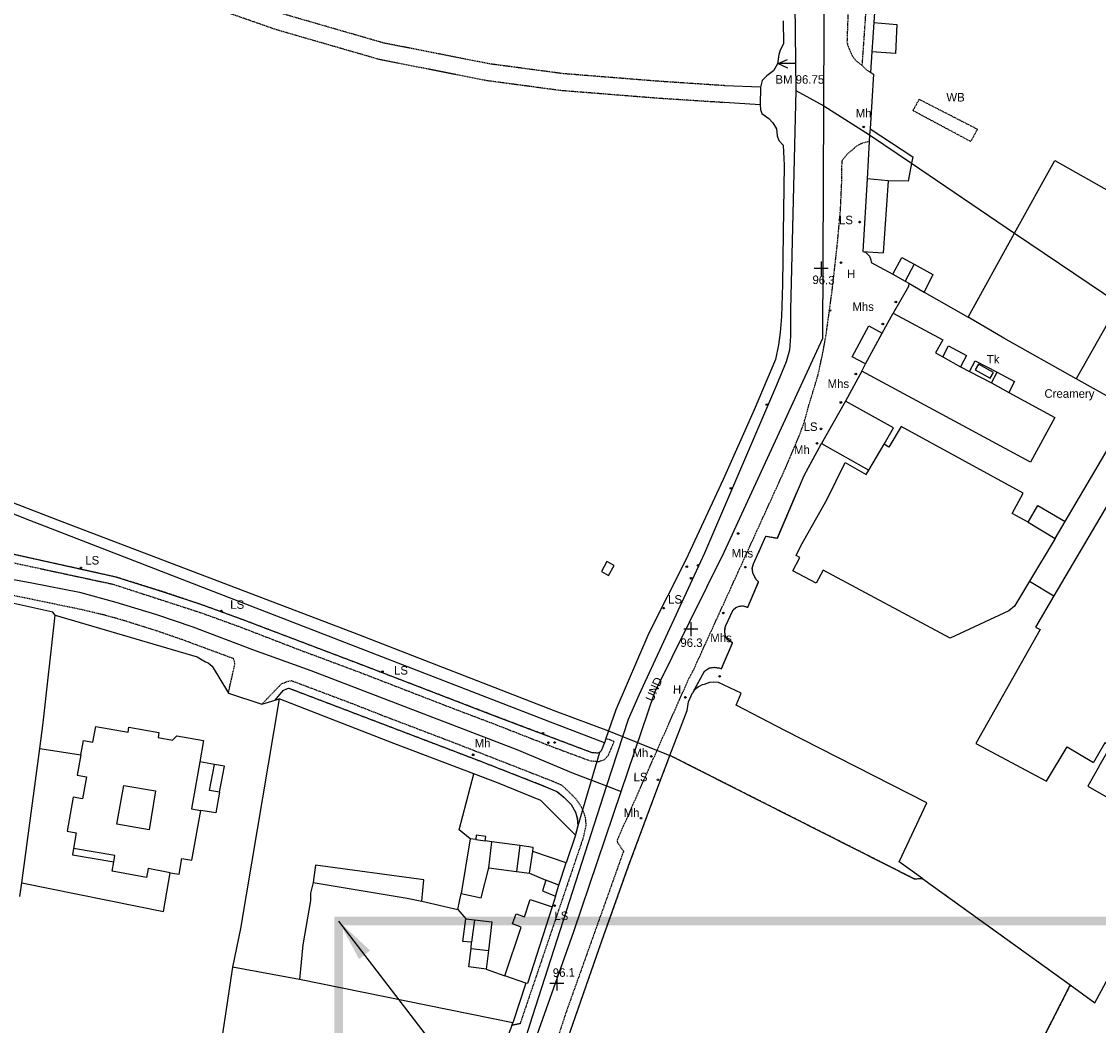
# Model space of a CAD drawing. Header units: metres. Extents: x 611948 to 1225781, y 656699 to 1316021.
# Tile 87 of 169: x 612426 to 612678, y 659075 to 659311. Entities that reach past the tile are written whole.
import ezdxf

# ---------------------------------------------------------------- set-up
doc = ezdxf.new("R2010")
doc.units = ezdxf.units.M
doc.linetypes.add('4696-06$0$PECK', pattern=[0.2, 0.1, -0.1])
for name, color, linetype in [('- EXTENT OF LiDAR SURVEY', 1, 'Continuous'), ('4696-06$0$BLD_INN_W', 253, 'Continuous'), ('4696-06$0$BLD_OTL_P', 253, 'Continuous'), ('4696-06$0$BLD_OTL_S', 253, 'Continuous'), ('4696-06$0$GEN_LIN_D', 253, 'Continuous'), ('4696-06$0$GEN_PCK_D', 253, '4696-06$0$PECK'), ('4696-06$0$HT_CTRL', 253, 'Continuous'), ('4696-06$0$OTHER_SYM', 253, 'Continuous'), ('4696-06$0$POLE_SYMB', 253, 'Continuous'), ('4696-06$0$ROADS', 253, 'Continuous'), ('4696-06$0$ROADS_CTR', 253, 'Continuous'), ('4696-06$0$ROADS_PCK', 253, '4696-06$0$PECK'), ('4696-06$0$TEXT', 253, 'Continuous'), ('4696-06$0$TOWNLAND', 253, 'Continuous')]:
    doc.layers.add(name, color=color, linetype=linetype)
doc.styles.add('4696-06$0$STANDARD', font='txt')
doc.styles.get("Standard").update_dxf_attribs({"font": 'ARIAL.TTF'})
doc.dimstyles.get("Standard").update_dxf_attribs({"dimtxt": 10, "dimasz": 10, "dimexe": 5, "dimexo": 5, "dimgap": 5, "dimtad": 1, "dimdec": 4, "dimzin": 0, "dimdsep": 46, "dimtxsty": 'Standard', "dimcen": 5, "dimclrd": 256, "dimclre": 256, "dimclrt": 256, "dimadec": 0, "dimazin": 0, "dimtfac": 1, "dimtdec": 4, "dimtofl": 0, "dimtmove": 0, "dimatfit": 0, "dimfxl": 0, "dimtolj": 1, "dimtzin": 0, "dimlwd": -1, "dimlwe": -1, "dimarcsym": 0})

# ---------------------------------------------------------------- blocks, each defined once
blk = doc.blocks.new('4696-06$0$13', base_point=(160450.170478, 242323.105036))
blk.add_circle((160450.170478, 242323.105036), 0.187958)
blk = doc.blocks.new('4696-06$0$35', base_point=(150.27109, 306.896499))
for p, q in [((150.27109, 308.539432), (150.27109, 305.253567)), ((151.914023, 306.896499), (148.62816, 306.896499))]:
    blk.add_line(p, q)
blk = doc.blocks.new('4696-06$0$34', base_point=(140.879497, 309.117412))
for p, q in [((140.739761, 309.117412), (142.970666, 310.083172)), ((140.739761, 309.117412), (142.970666, 308.151652)), ((144.748461, 309.117412), (140.739761, 309.117412))]:
    blk.add_line(p, q)
blk = doc.blocks.new('4696-06')
at = {"layer": '4696-06$0$BLD_INN_W', "flags": 128}
for points in [[(612623.715, 659230.756), (612627.607, 659237.98)], [(612641.816, 659232.428), (612646.036, 659230.111)], [(612653.249, 659226.289), (612657.311, 659224.035)], [(612624.471, 659205.834), (612628.085, 659211.887)], [(612661.849, 659193.602), (612668.236, 659189.776)], [(612532.174, 659119.114), (612534.426, 659118.813)], [(612447.2, 659113.867), (612447.468, 659115.343), (612437.736, 659116.992)], [(612535.295, 659112.507), (612535.931, 659118.607)], [(612542.533, 659117.704), (612541.765, 659111.636)], [(612544.83, 659111.224), (612545.578, 659116.317)], [(612551.729, 659108.405), (612548.673, 659109.62)], [(612531.933, 659100.293), (612531.156, 659095.052)], [(612531.104, 659093.525), (612535.197, 659093.111)]]:
    blk.add_lwpolyline(points, dxfattribs=at)
at = {"layer": '4696-06$0$BLD_OTL_P', "flags": 128}
for points in [[(612628.977, 659273.712), (612627.843, 659256.825)], [(612623.715, 659230.756), (612620.568, 659232.451), (612624.462, 659239.675), (612627.607, 659237.98)], [(612650.19, 659230.697), (612649.462, 659229.401), (612652.991, 659227.421), (612653.718, 659228.718), (612650.19, 659230.697)], [(612678.58, 659136.371), (612675.864, 659131.667), (612695.115, 659120.586)]]:
    blk.add_lwpolyline(points, dxfattribs=at)
at = {"layer": '4696-06$0$BLD_OTL_S', "flags": 128}
for points in [[(612658.694, 659261.458), (612668.148, 659278.497), (612717.916, 659250.397), (612720.951, 659255.56), (612738.36, 659245.826), (612730.021, 659230.767)], [(612624.05, 659274.211), (612623.082, 659257.182)], [(612628.977, 659273.712), (612624.05, 659274.211)], [(612647.766, 659241.76), (612658.694, 659261.458)], [(612623.082, 659257.182), (612627.843, 659256.825)], [(612630.098, 659251.8), (612632.202, 659255.731), (612635.144, 659254.158)], [(612635.144, 659254.158), (612633.027, 659250.198)], [(612630.098, 659251.8), (612633.027, 659250.198)], [(612683.143, 659244.966), (612673.121, 659227.237)], [(612627.607, 659237.98), (612630.157, 659242.711)], [(612630.157, 659242.711), (612641.812, 659236.394), (612640.113, 659233.336), (612641.816, 659232.428)], [(612673.121, 659227.237), (612656.194, 659236.805), (612647.766, 659241.76)], [(612641.816, 659232.428), (612643.191, 659234.983), (612647.42, 659232.704), (612646.036, 659230.111)], [(612622.803, 659229.065), (612623.715, 659230.756)], [(612657.311, 659224.035), (612668.135, 659218.201), (612662.469, 659207.689), (612622.803, 659229.065)], [(612646.036, 659230.111), (612648.122, 659228.964)], [(612648.122, 659228.964), (612653.249, 659226.289)], [(612653.249, 659226.289), (612654.616, 659228.826)], [(612654.616, 659228.826), (612658.705, 659226.622), (612657.311, 659224.035)], [(612618.989, 659222.027), (612613.344, 659212.072)], [(612628.085, 659211.887), (612630.243, 659215.768), (612618.989, 659222.027)], [(612661.849, 659193.602), (612658.091, 659195.66), (612660.692, 659200.411), (612632.094, 659216.07), (612629.208, 659211.218), (612628.085, 659211.887)], [(612613.344, 659212.072), (612624.471, 659205.834)], [(612710.543, 659175.454), (612714.533, 659182.212), (612706.732, 659186.553), (612713.127, 659197.265), (612688.69, 659211.573), (612667.907, 659176.29)], [(612662.225, 659179.797), (612658.658, 659173.891), (612657.323, 659172.796), (612643.582, 659166.393), (612613.755, 659182.376), (612612.104, 659179.29), (612606.638, 659182.212), (612608.288, 659185.299), (612607.406, 659185.769), (612608.533, 659188.069), (612614.707, 659199.012), (612618.936, 659207.608), (612623.889, 659204.767), (612624.471, 659205.834)], [(612661.849, 659193.602), (612664.158, 659197.565), (612670.593, 659193.738)], [(612668.236, 659189.776), (612670.593, 659193.738)], [(612668.236, 659189.776), (612662.225, 659179.797)], [(612564.663, 659183.476), (612563.003, 659184.387), (612561.694, 659182), (612563.354, 659181.09), (612564.663, 659183.476)], [(612667.907, 659176.29), (612663.587, 659168.955), (612664.665, 659168.397), (612649.581, 659141.653), (612666.16, 659132.851), (612671.031, 659140.905), (612677.208, 659137.195)], [(612439.505, 659138.97), (612440.127, 659142.384), (612442.318, 659142.001), (612442.988, 659145.662), (612450.574, 659144.319), (612450.779, 659145.484), (612457.818, 659144.227), (612457.607, 659143.074), (612461, 659142.473), (612461.99, 659143.483), (612468.312, 659142.354), (612467.419, 659137.386)], [(612678.58, 659136.371), (612681.23, 659140.961), (612679.919, 659141.795), (612677.208, 659137.195)], [(612439.505, 659138.97), (612438.644, 659134.252), (612440.825, 659133.853), (612439.878, 659128.686), (612437.701, 659129.082), (612436.239, 659121.069), (612438.415, 659120.701), (612437.736, 659116.992)], [(612467.419, 659137.386), (612465.431, 659126.331), (612467.669, 659125.952)], [(612472.057, 659130.276), (612469.67, 659130.663), (612470.824, 659136.772)], [(612472.057, 659130.276), (612473.174, 659136.358), (612470.824, 659136.772)], [(612449.589, 659131.834), (612457.042, 659130.563), (612455.519, 659121.375), (612447.893, 659122.697), (612449.589, 659131.834)], [(612460.453, 659111.344), (612462.548, 659110.962), (612463.198, 659114.667), (612465.548, 659114.268), (612467.669, 659125.952)], [(612530.887, 659119.251), (612528.742, 659106.437)], [(612532.174, 659119.114), (612530.887, 659119.251)], [(612534.426, 659118.813), (612534.531, 659119.873), (612532.292, 659120.185), (612532.174, 659119.114)], [(612437.736, 659116.992), (612437.485, 659115.513), (612447.2, 659113.867)], [(612535.931, 659118.607), (612534.426, 659118.813)], [(612542.533, 659117.704), (612535.931, 659118.607)], [(612545.578, 659116.317), (612545.662, 659117.277), (612542.533, 659117.704)], [(612553.448, 659113.676), (612545.578, 659116.317)], [(612460.453, 659111.344), (612455.257, 659112.292), (612454.901, 659110.243), (612446.806, 659111.697), (612447.2, 659113.867)], [(612528.742, 659106.437), (612533.479, 659105.473), (612535.295, 659112.507)], [(612535.295, 659112.507), (612541.765, 659111.636)], [(612541.765, 659111.636), (612544.83, 659111.224)], [(612551.729, 659108.405), (612553.448, 659113.676)], [(612544.83, 659111.224), (612548.673, 659109.62)], [(612548.673, 659109.62), (612547.872, 659107.082), (612550.887, 659105.826)], [(612550.887, 659105.826), (612551.729, 659108.405)], [(612539.009, 659087.098), (612542.827, 659098.584), (612540.851, 659099.333), (612541.642, 659101.671), (612543.62, 659101), (612544.961, 659105.035), (612550.154, 659103.329)], [(612550.154, 659103.329), (612544.362, 659085.33), (612543.962, 659085.392)], [(612531.156, 659095.052), (612529.145, 659095.211), (612529.833, 659100.529)], [(612529.833, 659100.529), (612531.933, 659100.293)], [(612531.933, 659100.293), (612535.992, 659099.838), (612535.197, 659093.111)], [(612531.104, 659093.525), (612531.156, 659095.052)], [(612534.675, 659088.701), (612530.536, 659089.262), (612531.104, 659093.525)], [(612535.197, 659093.111), (612534.675, 659088.701)], [(612543.962, 659085.392), (612539.009, 659087.098)]]:
    blk.add_lwpolyline(points, dxfattribs=at)
at = {"layer": '4696-06$0$GEN_LIN_D', "flags": 128}
for points in [[(612627.705, 659340.936), (612625.676, 659310.931)], [(612604.327, 659311.313), (612604.452, 659305.872), (612603.624, 659304.376), (612603.319, 659303.417), (612603.008, 659301.157), (612602.079, 659299.582), (612600.493, 659298.349), (612599.447, 659297.274), (612599.057, 659295.716)], [(612625.676, 659310.931), (612625.205, 659304.008)], [(612625.676, 659310.931), (612631.021, 659310.45), (612630.723, 659303.647), (612625.205, 659304.008)], [(612625.205, 659304.008), (612624.877, 659299.174)], [(612624.877, 659299.174), (612625.556, 659298.774), (612624.757, 659285.923)], [(612599.057, 659295.716), (612590.678, 659296.058)], [(612599.057, 659295.716), (612598.944, 659291.601)], [(612598.944, 659291.601), (612599.053, 659290.474), (612599.328, 659289.512), (612600.963, 659288.363), (612601.918, 659287.317), (612602.791, 659285.933), (612602.983, 659284.291), (612603.378, 659283.188), (612604.373, 659282.144), (612604.629, 659277.401), (612604.33, 659261.536), (612604.209, 659249.412), (612603.951, 659241.87), (612603.672, 659238.15), (612603.277, 659235.272), (612602.599, 659231.774), (612597.578, 659219.994), (612590.293, 659203.605), (612581.535, 659184.762), (612572.826, 659167.539), (612565.072, 659149.55), (612563.337, 659144.628)], [(612598.944, 659291.601), (612590.498, 659292.096)], [(612624.668, 659284.494), (612624.578, 659282.988)], [(612624.757, 659285.923), (612624.668, 659284.494)], [(612624.757, 659285.923), (612634.809, 659279.364), (612634.52, 659277.852)], [(612624.578, 659282.988), (612624.05, 659274.211)], [(612216.398, 659280.393), (612362.598, 659221.676), (612435.006, 659193.781), (612503.241, 659167.829), (612550.791, 659149.353), (612563.337, 659144.628)], [(612634.52, 659277.852), (612633.717, 659273.645), (612628.977, 659273.712)], [(612623.082, 659257.182), (612623.681, 659256.953), (612624.621, 659256.074), (612624.98, 659255.155), (612625.021, 659254.576), (612630.098, 659251.8)], [(612635.144, 659254.158), (612639.516, 659251.715), (612637.433, 659247.623)], [(612633.855, 659249.746), (612633.798, 659248.923), (612630.157, 659242.711)], [(612633.027, 659250.198), (612633.855, 659249.746)], [(612633.855, 659249.746), (612637.433, 659247.623)], [(612637.433, 659247.623), (612647.766, 659241.76)], [(612648.122, 659228.964), (612649.435, 659231.497), (612654.616, 659228.826)], [(612622.803, 659229.065), (612618.989, 659222.027)], [(612686.058, 659220.047), (612673.121, 659227.237)], [(612670.593, 659193.738), (612686.058, 659220.047)], [(612562.401, 659141.859), (612549.759, 659146.686), (612426.105, 659194.541), (612414.052, 659199.403)], [(612662.225, 659179.797), (612667.907, 659176.29)], [(612433.444, 659171.773), (612432.865, 659172.501), (612420.127, 659175.281), (612416.31, 659175.873), (612412.731, 659176.269), (612409.387, 659176.31), (612388.354, 659171.936), (612368.867, 659168.852), (612365.387, 659167.851), (612361.232, 659166.015), (612352.671, 659161.729), (612346.269, 659158.064), (612344.003, 659156.624), (612341.988, 659155.038), (612338.46, 659151.646), (612333.381, 659146.936), (612329.507, 659142.919)], [(612429.859, 659140.506), (612430.668, 659146.522), (612433.444, 659171.773)], [(612433.444, 659171.773), (612466.765, 659162.013), (612468.755, 659160.828), (612469.376, 659160.593), (612470.32, 659159.824), (612474.115, 659153.509)], [(612637.168, 659109.885), (612631.561, 659113.92), (612638.058, 659127.702), (612604.76, 659144.687), (612593.327, 659150.656), (612594.525, 659153.474), (612589.148, 659155.969), (612588.069, 659156.088), (612587.031, 659156.007), (612585.852, 659155.527), (612585.332, 659155.427), (612584.453, 659154.967), (612583.435, 659154.147)], [(612474.115, 659153.509), (612481.992, 659150.9)], [(612486.053, 659152.119), (612476.979, 659098.236), (612475.095, 659089.161)], [(612485.102, 659151.833), (612486.053, 659152.119)], [(612531.713, 659134.519), (612512.992, 659141.646), (612486.053, 659152.119)], [(612577.795, 659138.868), (612581.788, 659149.413), (612582.178, 659151.409), (612583.04, 659153.523)], [(612583.435, 659154.147), (612583.04, 659153.523)], [(612481.992, 659150.9), (612485.102, 659151.833)], [(612563.337, 659144.628), (612562.732, 659142.843)], [(612562.732, 659142.843), (612562.401, 659141.859)], [(612425.617, 659108.938), (612429.859, 659140.506)], [(612429.859, 659140.506), (612439.505, 659138.97)], [(612470.824, 659136.772), (612467.419, 659137.386)], [(612541.633, 659015.458), (612541.705, 659015.82), (612540.204, 659016.404), (612538.999, 659017.116), (612537.785, 659018.266), (612537.036, 659019.523), (612536.784, 659020.688), (612536.877, 659021.344), (612545.553, 659047.831), (612552.562, 659068.843), (612561.819, 659095.347), (612568.09, 659112.922), (612574.701, 659130.756), (612577.795, 659138.868)], [(612637.168, 659109.885), (612635.228, 659109.849), (612577.795, 659138.868)], [(612530.887, 659119.251), (612528.337, 659121.425), (612531.713, 659134.519)], [(612555.579, 659120.119), (612547.455, 659128.281), (612537.289, 659132.443), (612531.713, 659134.519)], [(612472.057, 659130.276), (612471.154, 659125.36), (612467.669, 659125.952)], [(612555.579, 659120.119), (612553.448, 659113.676)], [(612555.641, 659120.307), (612555.579, 659120.119)], [(612671.781, 659084.982), (612677.57, 659080.817), (612696.182, 659115.326), (612695.115, 659120.586)], [(612519.529, 659104.623), (612520.035, 659109.702), (612494.603, 659113.072), (612494.022, 659109.053)], [(612425.617, 659108.938), (612458.883, 659102.26), (612460.453, 659111.344)], [(612494.022, 659109.053), (612493.429, 659106.535), (612493.42, 659104.814), (612491.627, 659094.42), (612490.846, 659086.26)], [(612494.022, 659109.053), (612516.052, 659105.34), (612519.529, 659104.623)], [(612637.168, 659109.885), (612671.781, 659084.982)], [(612425.184, 659105.72), (612425.617, 659108.938)], [(612527.982, 659102.7), (612528.742, 659106.437)], [(612519.529, 659104.623), (612527.982, 659102.7)], [(612550.887, 659105.826), (612550.154, 659103.329)], [(612527.982, 659102.7), (612529.833, 659100.529)], [(612475.095, 659089.161), (612471.286, 659063.65), (612468.617, 659046.397), (612466.326, 659033.629)], [(612490.846, 659086.26), (612475.095, 659089.161)], [(612540.894, 659076.124), (612490.846, 659086.26)], [(612534.675, 659088.701), (612539.009, 659087.098)], [(612543.962, 659085.392), (612540.894, 659076.124)], [(612671.781, 659084.982), (612645.562, 659033.571), (612653.558, 659029.637), (612625.837, 658974.252)], [(612540.682, 659075.495), (612540.894, 659076.124)]]:
    blk.add_lwpolyline(points, dxfattribs=at)
at = {"layer": '4696-06$0$GEN_PCK_D', "flags": 128}
for points in [[(612590.498, 659292.096), (612574.677, 659293.117), (612552.217, 659294.91), (612534.763, 659297.239), (612509.559, 659302.208), (612485.244, 659309.232), (612467.369, 659315.505), (612442.496, 659326.814), (612422.128, 659338.561), (612402.452, 659352.725), (612389.84, 659363.193), (612377.249, 659373.839), (612340.615, 659405.776), (612320.565, 659425.203), (612308.208, 659438.652), (612304.41, 659442.991)], [(612590.678, 659296.058), (612574.963, 659297.105), (612552.641, 659298.888), (612535.414, 659301.187), (612510.501, 659306.098), (612486.463, 659313.043), (612468.862, 659319.219), (612444.328, 659330.375), (612424.3, 659341.924), (612404.899, 659355.89), (612392.407, 659366.258), (612379.851, 659376.877), (612343.324, 659408.719), (612323.431, 659427.995), (612309.651, 659442.991)], [(612622.925, 659300.813), (612623.651, 659311.043), (612626.075, 659348.764), (612625.464, 659370.8), (612624.356, 659402.705), (612623.68, 659431.467), (612623.663, 659437.207), (612626.189, 659437.513)], [(612636.304, 659292.866), (612649.967, 659285.864), (612648.41, 659282.95), (612634.849, 659290.213), (612636.304, 659292.866)], [(612583.435, 659154.147), (612585.888, 659158.632), (612587.099, 659159.411), (612588.142, 659159.543), (612589.314, 659159.405), (612589.872, 659159.192), (612592.492, 659165.316), (612591.15, 659166.156), (612590.784, 659167.055), (612590.634, 659168.058), (612590.806, 659169.179), (612592.646, 659173.073), (612593.249, 659173.574), (612594.125, 659173.918), (612594.963, 659173.961), (612596.055, 659173.644), (612598.606, 659179.609), (612598.054, 659180.179), (612597.622, 659180.85), (612597.243, 659181.713), (612597.118, 659182.832), (612597.408, 659183.837), (612600.313, 659190.324), (612603.002, 659189.884), (612609.296, 659204.596), (612613.344, 659212.072)], [(612561.273, 659139.56), (612560.774, 659139.412), (612559.489, 659139.487), (612537.698, 659147.725), (612505.812, 659159.966), (612477.372, 659170.766), (612468.117, 659174.132), (612458.912, 659177.224), (612447.684, 659180.736), (612418.19, 659187.259), (612413.475, 659187.966), (612410.595, 659188.007), (612405.783, 659187.841), (612405.221, 659187.685), (612404.616, 659187.949), (612403.937, 659188.772), (612403.96, 659190.411), (612404.558, 659194.501), (612404.78, 659197.552), (612404.279, 659200.3), (612403.171, 659202.892), (612402.255, 659204.098), (612402.003, 659204.276)], [(612485.102, 659151.833), (612486.986, 659154.123), (612487.967, 659154.575), (612488.306, 659154.655), (612532.925, 659137.663), (612548.046, 659131.763), (612551.251, 659130.403), (612552.872, 659129.059), (612554.586, 659127.343), (612555.609, 659125.549), (612556.039, 659124.149), (612556.197, 659122.324)], [(612562.401, 659141.859), (612561.651, 659139.953), (612561.273, 659139.56)], [(612541.633, 659015.458), (612541.705, 659015.82), (612540.204, 659016.404), (612538.999, 659017.116), (612537.785, 659018.266), (612537.036, 659019.523), (612536.784, 659020.688), (612536.877, 659021.344), (612545.553, 659047.831), (612552.562, 659068.843), (612561.819, 659095.347), (612568.09, 659112.922), (612574.701, 659130.756), (612577.795, 659138.868)], [(612637.168, 659109.885), (612635.228, 659109.849), (612577.795, 659138.868)], [(612556.197, 659122.324), (612555.641, 659120.307)], [(612637.168, 659109.885), (612671.781, 659084.982)], [(612671.781, 659084.982), (612645.562, 659033.571), (612653.558, 659029.637), (612625.837, 658974.252)], [(612540.682, 659075.495), (612537.174, 659066.343), (612536.909, 659066.428)]]:
    blk.add_lwpolyline(points, dxfattribs=at)
at = {"layer": '4696-06$0$ROADS', "flags": 128}
for points in [[(612627.705, 659340.936), (612625.676, 659310.931)], [(612604.327, 659311.313), (612604.452, 659305.872), (612603.624, 659304.376), (612603.319, 659303.417), (612603.008, 659301.157), (612602.079, 659299.582), (612600.493, 659298.349), (612599.447, 659297.274), (612599.057, 659295.716)], [(612625.676, 659310.931), (612625.205, 659304.008)], [(612625.205, 659304.008), (612624.877, 659299.174)], [(612624.877, 659299.174), (612625.556, 659298.774), (612624.757, 659285.923)], [(612599.057, 659295.716), (612598.944, 659291.601)], [(612598.944, 659291.601), (612599.053, 659290.474), (612599.328, 659289.512), (612600.963, 659288.363), (612601.918, 659287.317), (612602.791, 659285.933), (612602.983, 659284.291), (612603.378, 659283.188), (612604.373, 659282.144), (612604.629, 659277.401), (612604.33, 659261.536), (612604.209, 659249.412), (612603.951, 659241.87), (612603.672, 659238.15), (612603.277, 659235.272), (612602.599, 659231.774), (612597.578, 659219.994), (612590.293, 659203.605), (612581.535, 659184.762), (612572.826, 659167.539), (612565.072, 659149.55), (612563.337, 659144.628)], [(612624.668, 659284.494), (612624.578, 659282.988)], [(612624.757, 659285.923), (612624.668, 659284.494)], [(612624.578, 659282.988), (612624.05, 659274.211)], [(612624.05, 659274.211), (612623.082, 659257.182)], [(612623.082, 659257.182), (612623.681, 659256.953), (612624.621, 659256.074), (612624.98, 659255.155), (612625.021, 659254.576), (612630.098, 659251.8)], [(612630.098, 659251.8), (612633.027, 659250.198)], [(612633.855, 659249.746), (612633.798, 659248.923), (612630.157, 659242.711)], [(612633.027, 659250.198), (612633.855, 659249.746)], [(612627.607, 659237.98), (612630.157, 659242.711)], [(612623.715, 659230.756), (612620.568, 659232.451), (612624.462, 659239.675), (612627.607, 659237.98)], [(612622.803, 659229.065), (612623.715, 659230.756)], [(612622.803, 659229.065), (612618.989, 659222.027)], [(612618.989, 659222.027), (612613.344, 659212.072)], [(612583.435, 659154.147), (612585.888, 659158.632), (612587.099, 659159.411), (612588.142, 659159.543), (612589.314, 659159.405), (612589.872, 659159.192), (612592.492, 659165.316), (612591.15, 659166.156), (612590.784, 659167.055), (612590.634, 659168.058), (612590.806, 659169.179), (612592.646, 659173.073), (612593.249, 659173.574), (612594.125, 659173.918), (612594.963, 659173.961), (612596.055, 659173.644), (612598.606, 659179.609), (612598.054, 659180.179), (612597.622, 659180.85), (612597.243, 659181.713), (612597.118, 659182.832), (612597.408, 659183.837), (612600.313, 659190.324), (612603.002, 659189.884), (612609.296, 659204.596), (612613.344, 659212.072)], [(612561.273, 659139.56), (612560.774, 659139.412), (612559.489, 659139.487), (612537.698, 659147.725), (612505.812, 659159.966), (612477.372, 659170.766), (612468.117, 659174.132), (612458.912, 659177.224), (612447.684, 659180.736), (612418.19, 659187.259), (612413.475, 659187.966), (612410.595, 659188.007), (612405.783, 659187.841), (612405.221, 659187.685), (612404.616, 659187.949), (612403.937, 659188.772), (612403.96, 659190.411), (612404.558, 659194.501), (612404.78, 659197.552), (612404.279, 659200.3), (612403.171, 659202.892), (612402.255, 659204.098), (612402.003, 659204.276)], [(612433.444, 659171.773), (612432.865, 659172.501), (612420.127, 659175.281), (612416.31, 659175.873), (612412.731, 659176.269), (612409.387, 659176.31), (612388.354, 659171.936), (612368.867, 659168.852), (612365.387, 659167.851), (612361.232, 659166.015), (612352.671, 659161.729), (612346.269, 659158.064), (612344.003, 659156.624), (612341.988, 659155.038), (612338.46, 659151.646), (612333.381, 659146.936), (612329.507, 659142.919)], [(612433.444, 659171.773), (612466.765, 659162.013), (612468.755, 659160.828), (612469.376, 659160.593), (612470.32, 659159.824), (612474.115, 659153.509)], [(612485.102, 659151.833), (612486.986, 659154.123), (612487.967, 659154.575), (612488.306, 659154.655), (612532.925, 659137.663), (612548.046, 659131.763), (612551.251, 659130.403), (612552.872, 659129.059), (612554.586, 659127.343), (612555.609, 659125.549), (612556.039, 659124.149), (612556.197, 659122.324)], [(612474.115, 659153.509), (612481.992, 659150.9)], [(612577.795, 659138.868), (612581.788, 659149.413), (612582.178, 659151.409), (612583.04, 659153.523)], [(612583.435, 659154.147), (612583.04, 659153.523)], [(612481.992, 659150.9), (612485.102, 659151.833)], [(612563.337, 659144.628), (612562.732, 659142.843)], [(612563.337, 659144.628), (612577.795, 659138.868)], [(612562.401, 659141.859), (612561.651, 659139.953), (612561.273, 659139.56)], [(612562.732, 659142.843), (612562.401, 659141.859)], [(612561.273, 659139.56), (612556.197, 659122.324)], [(612561.273, 659139.56), (612556.197, 659122.324)], [(612541.633, 659015.458), (612541.705, 659015.82), (612540.204, 659016.404), (612538.999, 659017.116), (612537.785, 659018.266), (612537.036, 659019.523), (612536.784, 659020.688), (612536.877, 659021.344), (612545.553, 659047.831), (612552.562, 659068.843), (612561.819, 659095.347), (612568.09, 659112.922), (612574.701, 659130.756), (612577.795, 659138.868)], [(612556.197, 659122.324), (612555.641, 659120.307)], [(612555.579, 659120.119), (612553.448, 659113.676)], [(612555.641, 659120.307), (612555.579, 659120.119)], [(612551.729, 659108.405), (612553.448, 659113.676)], [(612550.887, 659105.826), (612551.729, 659108.405)], [(612550.887, 659105.826), (612550.154, 659103.329)], [(612550.154, 659103.329), (612544.362, 659085.33), (612543.962, 659085.392)], [(612543.962, 659085.392), (612540.894, 659076.124)], [(612540.682, 659075.495), (612540.894, 659076.124)], [(612540.682, 659075.495), (612537.174, 659066.343), (612536.909, 659066.428)]]:
    blk.add_lwpolyline(points, dxfattribs=at)
at = {"layer": '4696-06$0$ROADS_CTR', "flags": 128}
for points in [[(612613.903, 659291.306), (612614.552, 659442.989)], [(612566.308, 659130.377), (612574.218, 659153.721), (612590.534, 659186.602), (612613.648, 659236.774), (612613.903, 659291.306)], [(612398.776, 659180.398), (612402.48, 659181.343), (612411.335, 659182.077), (612414.601, 659181.781), (612427.935, 659179.368), (612439.153, 659177.19), (612447.685, 659174.844), (612457.277, 659171.925), (612465.752, 659169.063), (612479.779, 659163.749), (612493.508, 659158.77), (612541.823, 659140.225), (612555.091, 659134.703), (612562.898, 659131.692)], [(612484.145, 658881.686), (612494.906, 658925.368), (612525.725, 659014.426), (612555.183, 659097.546), (612566.308, 659130.377)], [(612562.898, 659131.692), (612566.308, 659130.377)]]:
    blk.add_lwpolyline(points, dxfattribs=at)
at = {"layer": '4696-06$0$ROADS_PCK', "flags": 128}
for points in [[(612618.447, 659442.989), (612620.356, 659373.058), (612620.785, 659355.009), (612620.136, 659329.322), (612619.338, 659306.224), (612619.699, 659305.006), (612620.778, 659302.709), (612621.678, 659301.75), (612622.925, 659300.813)], [(612622.925, 659300.813), (612623.778, 659299.913), (612624.877, 659299.174)], [(612566.886, 659116.367), (612565.625, 659118.255), (612565.418, 659118.761), (612565.621, 659119.446), (612582.17, 659156.775), (612583.365, 659159.033), (612605.042, 659206.585), (612608.253, 659214.185), (612609.269, 659216.937), (612610.438, 659221.194), (612612.563, 659228.144), (612613.681, 659233.406), (612614.441, 659237.547), (612615.835, 659247.711), (612617.092, 659258.879), (612617.833, 659267.127), (612618.118, 659273.338), (612618.186, 659278.133), (612618.283, 659278.63), (612619.693, 659280.32), (612620.741, 659281.116), (612621.555, 659281.86), (612622.694, 659282.521), (612623.597, 659282.801), (612624.578, 659282.988)], [(612338.231, 659228.005), (612397.694, 659205.38), (612400.09, 659203.708), (612401.489, 659201.866), (612402.504, 659199.747), (612402.806, 659197.528), (612402.606, 659194.681), (612402.135, 659190.562), (612402.055, 659188.364), (612402.558, 659186.872), (612403.148, 659186.005), (612403.925, 659185.746), (612410.299, 659186.193), (612413.27, 659186.014), (612417.843, 659185.328), (612446.975, 659179.071), (612467.409, 659172.45), (612476.604, 659169.136), (612490.477, 659163.778), (612505.185, 659158.293), (612526.191, 659150.16), (612536.739, 659146.165), (612550.362, 659140.828), (612558.971, 659137.64), (612560.951, 659137.419), (612562.328, 659137.827), (612563.319, 659138.859), (612564.691, 659142.143), (612562.732, 659142.843)], [(612474.115, 659153.509), (612475.649, 659160.341), (612475.383, 659161.555), (612463.433, 659165.971), (612456.9, 659168.222), (612449.093, 659170.667), (612444.821, 659171.857), (612439.604, 659173.085), (612418.787, 659177.403), (612414.413, 659178.081), (612409.367, 659178.185), (612387.94, 659173.735), (612380.71, 659172.688), (612368.064, 659170.552), (612364.487, 659169.427), (612359.907, 659167.355), (612353.421, 659164.278), (612345.157, 659159.585), (612343.156, 659158.318), (612339.961, 659155.725), (612333.536, 659149.73), (612327.979, 659144.233)], [(612481.992, 659150.9), (612486.609, 659155.706), (612488.042, 659156.234), (612488.89, 659156.437), (612502.595, 659151.276), (612510.89, 659148.034), (612528.145, 659141.462), (612550.115, 659132.882), (612552.439, 659131.872), (612555.637, 659128.768), (612556.978, 659126.788), (612557.855, 659124.524), (612558.062, 659122.521), (612557.398, 659119.498), (612542.593, 659075.877), (612540.682, 659075.495)], [(612566.886, 659116.367), (612553.3, 659078.299), (612539.737, 659036.82)]]:
    blk.add_lwpolyline(points, dxfattribs=at)
at = {"layer": '4696-06$0$TOWNLAND', "flags": 128}
for points in [[(612607.092, 659315.212), (612607.3, 659294.95)], [(612607.3, 659294.95), (612606.12, 659243.44), (612606.069, 659237.238), (612605.872, 659233.958), (612605.058, 659231.281), (612602.809, 659225.77), (612585.865, 659186.34), (612570.471, 659153.005), (612567.982, 659147.336), (612562.898, 659131.692)], [(612607.3, 659294.95), (612613.903, 659291.306)], [(612613.903, 659291.306), (612624.668, 659284.494)], [(612624.668, 659284.494), (612634.52, 659277.852)], [(612634.52, 659277.852), (612658.694, 659261.458)], [(612658.694, 659261.458), (612683.143, 659244.966)], [(612562.898, 659131.692), (612545.462, 659077.522), (612529.305, 659026.45), (612526.942, 659027.036), (612524.703, 659027.437)]]:
    blk.add_lwpolyline(points, dxfattribs=at)
at = {"layer": '4696-06$0$HT_CTRL'}
for name, p in [('4696-06$0$34', (612603.33, 659301.252)), ('4696-06$0$35', (612613.251, 659253.168)), ('4696-06$0$35', (612582.715, 659168.529)), ('4696-06$0$35', (612551.204, 659085.356))]:
    blk.add_blockref(name, p, dxfattribs=at)
at = {"layer": '4696-06$0$OTHER_SYM'}
for p in [(612623.282, 659286.39), (612617.964, 659254.537), (612630.818, 659245.296), (612615.382, 659243.293), (612627.751, 659240.11), (612621.429, 659228.417), (612600.545, 659221.206), (612617.915, 659221.713), (612612.304, 659212.097), (612592.093, 659201.573), (612593.811, 659190.962), (612581.739, 659183.181), (612584.363, 659183.478), (612595.472, 659183.051), (612582.729, 659180.458), (612590.336, 659172.312), (612589.441, 659157.432), (612581.413, 659152.47), (612531.586, 659139.014), (612573.42, 659138.645), (612571.007, 659124.132)]:
    blk.add_blockref('4696-06$0$13', p, dxfattribs=at)
at = {"layer": '4696-06$0$OTHER_SYM', "rotation": 267.6090000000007}
for p in [(612549.252, 659141.831), (612550.739, 659141.901)]:
    blk.add_blockref('4696-06$0$13', p, dxfattribs=at)
at = {"layer": '4696-06$0$POLE_SYMB'}
for p in [(612622.309, 659264.046), (612613.262, 659215.514), (612439.523, 659182.882), (612472.479, 659172.761), (612576.316, 659173.423), (612510.288, 659158.513), (612548, 659144.094), (612574.993, 659133.135), (612550.715, 659103.604)]:
    blk.add_blockref('4696-06$0$13', p, dxfattribs=at)
at = {"layer": '4696-06$0$BLD_OTL_S', "style": '4696-06$0$STANDARD'}
blk.add_text('Creamery', height=2, rotation=-0.1, dxfattribs=at).set_placement((612665.706, 659222.816))
at = {"layer": '4696-06$0$HT_CTRL', "style": '4696-06$0$STANDARD'}
for s, rotation, p in [('BM 96.75', -0.1, (612602.544, 659296.538)), ('96.3', -1.8, (612611.211, 659249.537)), ('96.3', -0.3, (612580.232, 659164.34)), ('96.1', 0.9, (612550.298, 659086.866))]:
    blk.add_text(s, height=2, rotation=rotation, dxfattribs=at).set_placement(p)
at = {"layer": '4696-06$0$OTHER_SYM', "style": '4696-06$0$STANDARD'}
for s, p in [('Mh', (612621.388, 659288.61)), ('Mhs', (612620.616, 659243.207)), ('Mhs', (612614.791, 659225.11)), ('Mh', (612606.889, 659209.623)), ('Mhs', (612592.262, 659185.328)), ('Mhs', (612587.249, 659165.466)), ('H', (612578.476, 659153.345)), ('Mh', (612531.939, 659140.748)), ('Mh', (612568.977, 659138.487)), ('Mh', (612566.922, 659124.415))]:
    blk.add_text(s, height=2, rotation=-0.1, dxfattribs=at).set_placement(p)
blk.add_text('H', height=2, dxfattribs=at).set_placement((612619.376, 659250.894))
at = {"layer": '4696-06$0$POLE_SYMB', "style": '4696-06$0$STANDARD'}
for p in [(612617.469, 659263.546), (612609.158, 659215.034), (612440.513, 659183.677), (612474.547, 659173.276), (612577.355, 659174.506), (612512.988, 659157.842), (612569.24, 659132.802), (612550.658, 659100.225)]:
    blk.add_text('LS', height=2, rotation=-0.1, dxfattribs=at).set_placement(p)
at = {"layer": '4696-06$0$TEXT', "style": '4696-06$0$STANDARD'}
for s, p in [('WB', (612642.677, 659292.36)), ('Tk', (612652.173, 659230.864))]:
    blk.add_text(s, height=2, rotation=-0.1, dxfattribs=at).set_placement(p)
at = {"layer": '4696-06$0$TOWNLAND', "style": '4696-06$0$STANDARD'}
blk.add_text('UND', height=2, rotation=66.20001, dxfattribs=at).set_placement((612573.784, 659151.348))
blk = doc.blocks.new('OS Mapping')
blk.add_blockref('4696-06', (0, 0))

msp = doc.modelspace()

# ---------------------------------------------------------------- linework, layer by layer
at = {"layer": '- EXTENT OF LiDAR SURVEY', "const_width": 2}
msp.add_lwpolyline([(613700, 659100), (613700, 656700), (612500, 656700), (612500, 659100)], close=True, dxfattribs=at)

# ---------------------------------------------------------------- block references
msp.add_blockref('OS Mapping', (0, 0))

# ---------------------------------------------------------------- leaders
at = {"layer": '- EXTENT OF LiDAR SURVEY', "annotation_type": 0, "has_hookline": 1, "hookline_direction": 0, "text_width": 62.74}
msp.add_leader([(612500, 659100), (612554.09, 659029.5), (612564.09, 659029.5)], dimstyle='Standard', dxfattribs=at)

doc.saveas('drawing.dxf')
